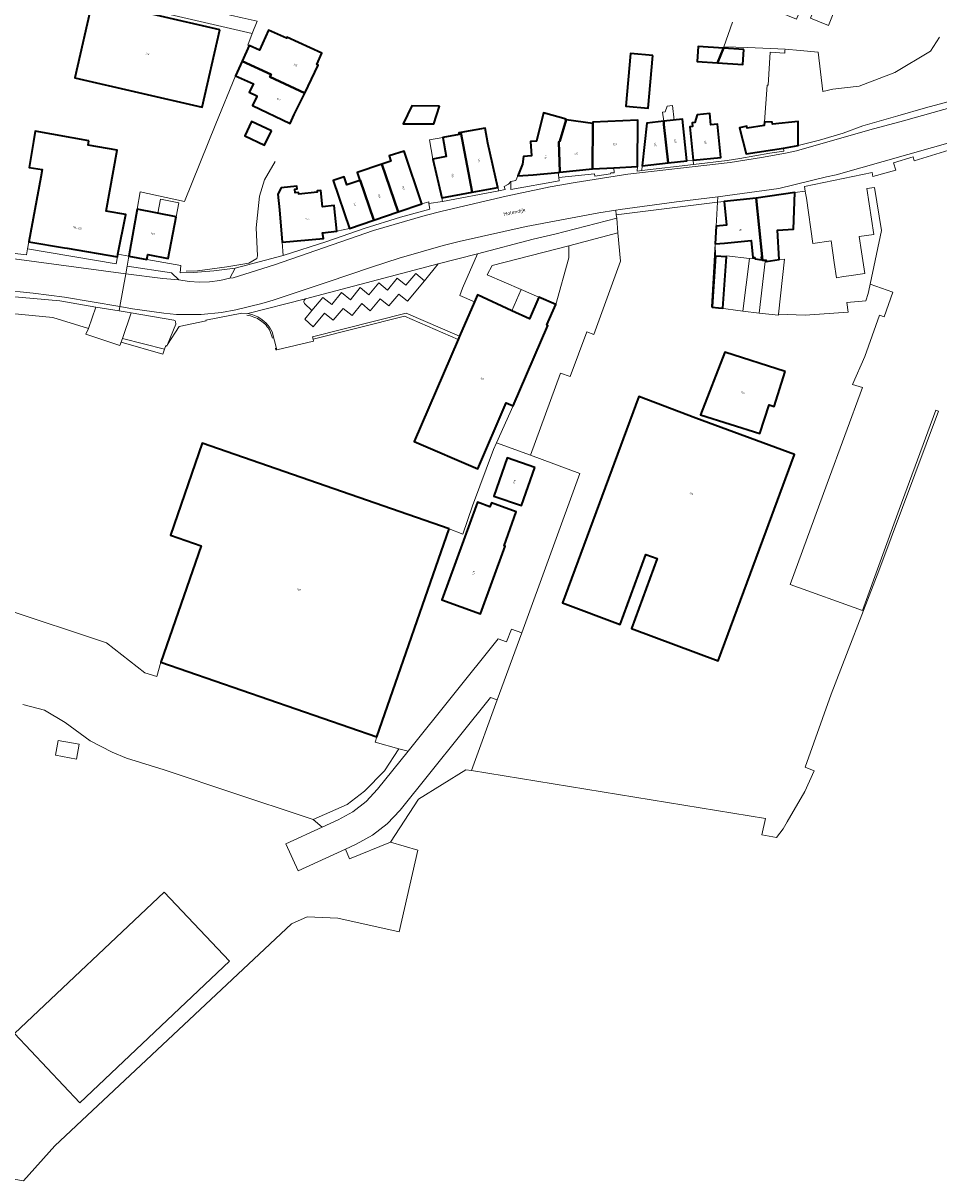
# Model space of a CAD drawing. Header units: metres. Extents: x 110065 to 112666, y 425872 to 427362.
# Tile 80 of 104: x 111619 to 111799, y 426213 to 426440. Entities that reach past the tile are written whole.
import ezdxf

# ---------------------------------------------------------------- set-up
doc = ezdxf.new("R2010")
doc.units = ezdxf.units.M
doc.linetypes.add('IE-TERREINAFSCHEIDING', pattern=[10, 8, -2])
for name, color, linetype, lineweight in [('B-WE-GR-GRAS-GV', 60, 'Continuous', 13), ('B-WE-GR-GROENVOORZIENING-GV', 80, 'Continuous', 18), ('B-WE-GR-HAAG-G', 90, 'GR-HAAG1', 13), ('B-WE-IE-TERREINAFSCHEIDING-G', 210, 'IE-TERREINAFSCHEIDING', 18), ('B-WE-IE-TERREINAFSCHEIDING_KUNSTMATIG_HEKWERK-G', 20, 'IE-TERREINAFSCHEIDING-KUNSTMATIG', 18), ('B-WE-OG-BEBOUWING-GV', 7, 'Continuous', 35), ('B-WE-OG-BEBOUWING-T18', 10, 'Continuous', 18), ('B-WE-OG-BEBOUWING_LUIFEL-GV', 7, 'Continuous', 18), ('B-WE-OG-BEBOUWING_OVERIG-GV', 7, 'Continuous', 18), ('B-WE-OG-BEBOUWING_STRAATNAAM-T35', 50, 'Continuous', 35), ('B-WE-OG-TERREIN_ERF-GV', 7, 'Continuous', 18), ('B-WE-VH-VERHARDING_ASFALT-GV', 252, 'Continuous', 18), ('B-WE-VH-VERHARDING_OPEN-GV', 252, 'Continuous', 18), ('B-WE-VH-VERHARDING_TEGEL-GV', 252, 'Continuous', 18)]:
    doc.layers.add(name, color=color, linetype=linetype, lineweight=lineweight)
doc.styles.add('NLCS-ISO-M200-T18', font='NLCS-ISO.ttf')
doc.styles.add('NLCS-ISO-M200-T35', font='NLCS-ISO.ttf')
doc.linetypes.add('GR-HAAG1', pattern='A,6,[176,NLCS.SHX,S=0.125,R=0,X=0,Y=0],-2', length=8)
doc.linetypes.add('IE-TERREINAFSCHEIDING-KUNSTMATIG', pattern='A,4,[82,NLCS.SHX,S=0.75,R=90,X=0,Y=0],4,-2', length=10)

msp = doc.modelspace()

# ---------------------------------------------------------------- linework, layer by layer
at = {"layer": 'B-WE-GR-GRAS-GV', "flags": 128}
msp.add_lwpolyline([(111619.037, 426306.609), (111623.273, 426305.497), (111627.368, 426303.087), (111632.286, 426299.52), (111636.558, 426297.272), (111639.39, 426296.096), (111646.824, 426293.771), (111660.876, 426289.068), (111674.317, 426284.615), (111676.045, 426284.038), (111682.725, 426286.985), (111686.112, 426289.631), (111690.08, 426293.599), (111692.87, 426297.955), (111688.25, 426299.264), (111688.57, 426300.25), (111646.13, 426314.96), (111645.386, 426312.11), (111643.014, 426312.823), (111635.46, 426318.764), (111615.401, 426325.415)], dxfattribs=at)
at = {"layer": 'B-WE-GR-GROENVOORZIENING-GV', "flags": 128}
for points in [[(111736.417, 426393.675), (111735.913, 426399.266), (111726.259, 426396.686), (111726.229, 426394.308), (111723.694, 426385.145), (111721.968, 426381.158), (111722.167, 426381.071), (111715.317, 426365.241), (111712.044, 426358.007), (111718.723, 426355.56), (111724.637, 426371.696), (111726.547, 426370.996), (111729.772, 426379.796), (111731.147, 426379.293), (111736.417, 426393.675), (111736.417, 426393.675)], [(111726.229, 426394.308), (111726.259, 426396.686), (111711.203, 426392.841), (111710.247, 426390.974), (111716.886, 426388.096), (111720.372, 426386.585), (111723.694, 426385.145), (111726.229, 426394.308), (111726.229, 426394.308)], [(111697.892, 426389.837), (111700.626, 426393.168), (111674.562, 426386.257), (111674.276, 426386.026), (111674.241, 426385.661), (111674.381, 426385.33), (111675.826, 426383.993), (111677.969, 426386.549), (111679.692, 426385.17), (111681.611, 426387.488), (111683.371, 426386.101), (111685.298, 426388.497), (111686.991, 426387.06), (111688.92, 426389.426), (111690.637, 426388.001), (111692.564, 426390.339), (111694.269, 426388.936), (111696.188, 426391.265), (111697.892, 426389.837), (111697.892, 426389.837)], [(111712.209, 426307.544), (111710.889, 426308.027), (111693.136, 426285.915), (111690.618, 426283.234), (111687.717, 426280.974), (111684.502, 426279.188), (111682.433, 426278.24), (111683.187, 426276.356), (111691.267, 426279.591), (111696.708, 426288.056), (111706.026, 426293.826), (111707.131, 426293.647), (111712.209, 426307.544), (111712.209, 426307.544)]]:
    msp.add_lwpolyline(points, close=True, dxfattribs=at)
at = {"layer": 'B-WE-GR-HAAG-G', "flags": 128}
msp.add_lwpolyline([(111668.613, 426413.219), (111666.525, 426409.644), (111665.522, 426406.45), (111664.856, 426400.213), (111665.135, 426394.729), (111664.964, 426394.209), (111663.399, 426393.311), (111659.13, 426392.538), (111653.371, 426391.806), (111651.121, 426391.737)], dxfattribs=at)
at = {"layer": 'B-WE-IE-TERREINAFSCHEIDING-G', "flags": 128}
msp.add_lwpolyline([(111676.137, 426377.99), (111668.922, 426376.274), (111668.75, 426376.233), (111667.644, 426379.891)], dxfattribs=at)
at = {"layer": 'B-WE-IE-TERREINAFSCHEIDING-G'}
msp.add_arc((111662.269, 426376.997), 6.104, 28.3025, 82.95635, dxfattribs=at)
at = {"layer": 'B-WE-IE-TERREINAFSCHEIDING_KUNSTMATIG_HEKWERK-G', "flags": 128}
for points in [[(111638.353, 426377.767), (111646.507, 426375.427), (111646.856, 426376.365)], [(111353.729, 426351.931), (111383.433, 426349.369), (111403.605, 426349.536), (111419.979, 426345.732), (111435.728, 426344.437), (111435.596, 426343.778), (111500, 426338.05), (111550.88, 426333.524), (111579.938, 426330.671), (111615.401, 426325.415), (111635.46, 426318.764), (111643.014, 426312.823), (111645.386, 426312.11), (111646.13, 426314.96)], [(111688.57, 426300.25), (111688.25, 426299.264), (111692.87, 426297.955)]]:
    msp.add_lwpolyline(points, dxfattribs=at)
at = {"layer": 'B-WE-OG-BEBOUWING-GV', "flags": 128}
for points in [[(111657.749, 426439.086), (111632.738, 426444.828), (111629.253, 426429.647), (111654.264, 426423.905), (111657.749, 426439.086), (111657.749, 426439.086)], [(111670.79, 426437.471), (111667.314, 426439.056), (111665.497, 426435.071), (111663.495, 426435.983), (111662.117, 426432.963), (111667.813, 426430.345), (111667.554, 426429.853), (111674.391, 426426.688), (111677.027, 426432.123), (111676.75, 426432.257), (111677.788, 426434.532), (111670.885, 426437.68), (111670.79, 426437.471), (111670.79, 426437.471)], [(111742.756, 426434.078), (111738.358, 426434.473), (111737.425, 426424.08), (111741.823, 426423.685), (111742.756, 426434.078), (111742.756, 426434.078)], [(111756.608, 426435.499), (111751.629, 426435.833), (111751.432, 426432.894), (111755.425, 426432.626), (111756.608, 426435.499), (111756.608, 426435.499)], [(111760.606, 426435.231), (111756.608, 426435.499), (111755.425, 426432.626), (111760.409, 426432.291), (111760.606, 426435.231), (111760.606, 426435.231)], [(111667.813, 426430.345), (111662.117, 426432.963), (111660.838, 426430.084), (111664.322, 426428.495), (111663.52, 426426.841), (111665.026, 426426.11), (111664.984, 426426.023), (111664.153, 426424.221), (111671.516, 426420.7), (111672.338, 426422.456), (111674.391, 426426.688), (111667.554, 426429.853), (111667.813, 426430.345), (111667.813, 426430.345)], [(111700.846, 426424.095), (111695.453, 426424.165), (111693.701, 426420.606), (111699.773, 426420.606), (111700.846, 426424.095), (111700.846, 426424.095)], [(111667.863, 426419.278), (111663.96, 426421.111), (111662.624, 426418.267), (111666.528, 426416.434), (111667.863, 426419.278), (111667.863, 426419.278)], [(111725.705, 426421.561), (111721.266, 426422.826), (111719.936, 426417.255), (111718.724, 426417.139), (111718.914, 426414.357), (111717.349, 426414.242), (111717.143, 426412.715), (111716.239, 426410.412), (111719.268, 426410.604), (111724.155, 426411.096), (111724.509, 426411.134), (111724.312, 426417.121), (111724.505, 426417.247), (111725.709, 426421.397), (111725.569, 426421.415), (111725.705, 426421.561), (111725.705, 426421.561)], [(111730.982, 426420.73), (111725.709, 426421.397), (111724.505, 426417.247), (111724.312, 426417.121), (111724.509, 426411.134), (111730.899, 426411.815), (111730.982, 426420.73), (111730.982, 426420.73)], [(111739.716, 426412.248), (111739.832, 426421.337), (111730.985, 426420.983), (111730.982, 426420.73), (111730.899, 426411.815), (111735.116, 426412.024), (111739.716, 426412.248), (111739.716, 426412.248)], [(111744.933, 426420.498), (111744.922, 426421.155), (111741.566, 426420.786), (111740.678, 426412.412), (111745.754, 426412.967), (111744.933, 426420.498), (111744.933, 426420.498)], [(111749.462, 426413.372), (111748.567, 426421.556), (111744.922, 426421.155), (111744.933, 426420.498), (111745.754, 426412.967), (111749.462, 426413.372), (111749.462, 426413.372)], [(111754.149, 426420.454), (111753.943, 426422.673), (111751.437, 426422.421), (111750.983, 426420.897), (111750.479, 426420.847), (111750.555, 426420.123), (111750.038, 426420.076), (111750.651, 426413.489), (111756.09, 426413.995), (111755.477, 426420.576), (111754.149, 426420.454), (111754.149, 426420.454)], [(111771.314, 426417.937), (111771.292, 426421.08), (111766.26, 426420.568), (111766.205, 426420.963), (111764.691, 426421.015), (111764.644, 426420.317), (111761.249, 426419.79), (111761.188, 426420.149), (111759.788, 426419.851), (111761.05, 426414.712), (111768.397, 426415.885), (111771.325, 426416.352), (111771.314, 426417.937), (111771.314, 426417.937)], [(111632.008, 426417.321), (111621.492, 426419.165), (111621.155, 426417.135), (111620.265, 426412.091), (111622.845, 426411.673), (111622.563, 426410.161), (111620.23, 426397.482), (111627.259, 426396.274), (111627.735, 426396.222), (111637.617, 426394.499), (111637.726, 426395.049), (111639.264, 426402.824), (111635.392, 426403.499), (111637.577, 426415.494), (111631.853, 426416.455), (111632.008, 426417.321), (111632.008, 426417.321)], [(111707.304, 426407.209), (111705.078, 426418.962), (111704.683, 426418.891), (111704.749, 426418.522), (111701.501, 426417.938), (111702.172, 426414.202), (111699.544, 426413.73), (111701.313, 426406.076), (111707.304, 426407.209), (111707.304, 426407.209)], [(111710.336, 426416.828), (111709.801, 426419.809), (111705.078, 426418.962), (111707.304, 426407.209), (111712.34, 426408.161), (111710.336, 426416.828), (111710.336, 426416.828)], [(111697.405, 426404.918), (111693.911, 426415.238), (111690.967, 426414.348), (111691.297, 426413.331), (111689.547, 426412.733), (111692.723, 426403.334), (111697.405, 426404.918), (111697.405, 426404.918)], [(111692.723, 426403.334), (111689.547, 426412.733), (111684.683, 426411.072), (111685.212, 426409.524), (111685.267, 426409.543), (111687.997, 426401.735), (111692.723, 426403.334), (111692.723, 426403.334)], [(111682.666, 426408.654), (111682.118, 426410.259), (111679.985, 426409.531), (111683.175, 426400.103), (111687.997, 426401.735), (111685.267, 426409.543), (111685.212, 426409.524), (111682.666, 426408.654), (111682.666, 426408.654)], [(111672.516, 426407.101), (111672.471, 426407.827), (111672.883, 426407.87), (111672.828, 426408.394), (111669.792, 426408.077), (111669.138, 426406.848), (111669.414, 426403.766), (111669.982, 426397.419), (111678.115, 426398.147), (111677.91, 426399.265), (111680.689, 426399.553), (111680.169, 426404.574), (111677.865, 426404.345), (111677.538, 426407.559), (111676.813, 426407.485), (111676.841, 426407.215), (111673.223, 426406.845), (111673.19, 426407.17), (111672.516, 426407.101), (111672.516, 426407.101)], [(111770.349, 426399.958), (111770.624, 426407.13), (111763.078, 426406.042), (111764.201, 426394.533), (111764.27, 426393.841), (111765.004, 426393.883), (111765.034, 426393.636), (111767.566, 426394.028), (111767.24, 426399.782), (111770.349, 426399.958), (111770.349, 426399.958)], [(111763.078, 426406.042), (111756.736, 426405.397), (111757.2, 426400.734), (111755.17, 426400.533), (111754.972, 426397.043), (111756.809, 426397.203), (111762.039, 426397.714), (111762.371, 426394.379), (111762.791, 426394.421), (111762.823, 426394.102), (111764.127, 426393.96), (111764.072, 426394.518), (111764.201, 426394.533), (111763.078, 426406.042), (111763.078, 426406.042)], [(111649.174, 426402.408), (111641.492, 426403.884), (111639.838, 426394.631), (111643.407, 426393.993), (111643.585, 426394.987), (111647.609, 426394.218), (111649.174, 426402.408), (111649.174, 426402.408)], [(111757.204, 426394.53), (111755.087, 426394.674), (111754.407, 426384.683), (111754.402, 426384.609), (111755.634, 426384.525), (111756.519, 426384.465), (111757.204, 426394.53), (111757.204, 426394.53)], [(111715.084, 426383.939), (111708.297, 426387.031), (111707.718, 426385.689), (111704.81, 426378.957), (111704.532, 426378.312), (111695.877, 426358.271), (111708.367, 426352.871), (111713.967, 426365.831), (111715.317, 426365.241), (111722.167, 426381.071), (111721.968, 426381.158), (111723.694, 426385.145), (111720.372, 426386.585), (111718.542, 426382.364), (111715.084, 426383.939), (111715.084, 426383.939)], [(111768.744, 426372.024), (111756.877, 426375.806), (111752.085, 426363.523), (111763.738, 426359.846), (111765.589, 426365.485), (111766.587, 426365.157), (111768.744, 426372.024), (111768.744, 426372.024)], [(111751.228, 426362.862), (111739.99, 426367.07), (111725, 426326.567), (111736.333, 426322.36), (111741.386, 426336.099), (111743.612, 426335.292), (111738.544, 426321.535), (111755.575, 426315.225), (111764.344, 426338.863), (111770.582, 426355.73), (111751.228, 426362.862), (111751.228, 426362.862)], [(111702.73, 426341.11), (111654.24, 426357.91), (111648.01, 426339.9), (111654.05, 426337.81), (111646.13, 426314.96), (111688.57, 426300.25), (111702.73, 426341.11), (111702.73, 426341.11)], [(111719.583, 426353.153), (111714.137, 426355.045), (111711.538, 426347.563), (111716.984, 426345.671), (111719.583, 426353.153), (111719.583, 426353.153)], [(111710.766, 426345.437), (111708.32, 426346.331), (111701.327, 426327.197), (111708.9, 426324.43), (111713.783, 426337.724), (111713.595, 426337.79), (111715.946, 426344.44), (111711.054, 426346.228), (111710.766, 426345.437), (111710.766, 426345.437)]]:
    msp.add_lwpolyline(points, close=True, dxfattribs=at)
at = {"layer": 'B-WE-OG-BEBOUWING_LUIFEL-GV', "flags": 128}
for points in [[(111702.172, 426414.202), (111701.501, 426417.938), (111698.872, 426417.465), (111699.544, 426413.73), (111702.172, 426414.202), (111702.172, 426414.202)], [(111754.972, 426397.043), (111755.087, 426394.674), (111757.204, 426394.53), (111757.21, 426394.714), (111761.769, 426394.217), (111762.823, 426394.102), (111762.791, 426394.42), (111762.371, 426394.378), (111762.039, 426397.714), (111757.545, 426397.267), (111756.809, 426397.203), (111754.972, 426397.043), (111754.972, 426397.043)]]:
    msp.add_lwpolyline(points, close=True, dxfattribs=at)
at = {"layer": 'B-WE-OG-BEBOUWING_OVERIG-GV', "flags": 128}
for points in [[(111744.922, 426421.155), (111746.924, 426421.375), (111746.611, 426424.223), (111745.597, 426424.111), (111745.156, 426422.963), (111744.67, 426422.91), (111744.922, 426421.155), (111744.922, 426421.155)], [(111649.174, 426402.408), (111649.692, 426405.117), (111646.052, 426405.812), (111645.532, 426403.108), (111649.174, 426402.408), (111649.174, 426402.408)], [(111763.623, 426383.494), (111764.82, 426393.574), (111765.034, 426393.636), (111765.004, 426393.883), (111764.27, 426393.841), (111764.202, 426394.533), (111764.072, 426394.518), (111764.127, 426393.96), (111762.823, 426394.102), (111761.769, 426394.217), (111760.404, 426383.871), (111763.623, 426383.494), (111763.623, 426383.494)], [(111763.623, 426383.494), (111767.416, 426383.083), (111767.437, 426383.272), (111768.618, 426394.088), (111767.566, 426394.028), (111765.034, 426393.636), (111764.82, 426393.574), (111763.623, 426383.494), (111763.623, 426383.494)]]:
    msp.add_lwpolyline(points, close=True, dxfattribs=at)
at = {"layer": 'B-WE-OG-TERREIN_ERF-GV', "flags": 128}
for points in [[(111763.274, 426444.317), (111768.982, 426458.458), (111776.721, 426455.335), (111774.924, 426450.884), (111779.622, 426448.959), (111777.916, 426444.795), (111779.03, 426444.338), (111777.243, 426439.952), (111773.696, 426441.398), (111774.149, 426442.509), (111771.871, 426443.437), (111770.965, 426441.215), (111763.274, 426444.317), (111763.274, 426444.317)], [(111634.849, 426448.149), (111630.547, 426449.175), (111629.819, 426446.322), (111631.485, 426445.946), (111664.097, 426438.342), (111665.071, 426440.799), (111663.877, 426441.072), (111662.126, 426441.472), (111655.254, 426443.042), (111635.485, 426447.558), (111634.849, 426448.149), (111634.849, 426448.149)], [(111629.253, 426429.647), (111632.738, 426444.828), (111657.749, 426439.086), (111654.264, 426423.905), (111629.253, 426429.647), (111629.253, 426429.647)], [(111742.756, 426434.078), (111741.823, 426423.685), (111737.425, 426424.08), (111738.358, 426434.473), (111742.756, 426434.078), (111742.756, 426434.078)], [(111755.425, 426432.626), (111751.432, 426432.894), (111751.629, 426435.833), (111756.608, 426435.499), (111760.606, 426435.231), (111760.409, 426432.291), (111755.425, 426432.626), (111755.425, 426432.626)], [(111700.846, 426424.095), (111699.773, 426420.606), (111693.701, 426420.606), (111695.453, 426424.165), (111700.846, 426424.095), (111700.846, 426424.095)], [(111667.863, 426419.278), (111666.528, 426416.434), (111662.624, 426418.267), (111663.96, 426421.111), (111667.863, 426419.278), (111667.863, 426419.278)], [(111750.651, 426413.489), (111750.038, 426420.076), (111750.555, 426420.123), (111750.479, 426420.847), (111750.983, 426420.897), (111751.437, 426422.421), (111753.943, 426422.673), (111754.149, 426420.454), (111755.477, 426420.576), (111756.09, 426413.995), (111750.651, 426413.489), (111750.651, 426413.489)], [(111750.727, 426412.669), (111750.651, 426413.489), (111749.462, 426413.372), (111745.754, 426412.967), (111740.678, 426412.412), (111740.576, 426411.45), (111750.727, 426412.669), (111750.727, 426412.669)], [(111712.511, 426407.512), (111712.34, 426408.161), (111707.304, 426407.209), (111701.313, 426406.076), (111701.448, 426405.395), (111712.511, 426407.512), (111712.511, 426407.512)], [(111754.407, 426384.683), (111755.087, 426394.674), (111757.204, 426394.53), (111756.519, 426384.465), (111755.634, 426384.525), (111760.404, 426383.871), (111763.623, 426383.494), (111767.416, 426383.083), (111767.437, 426383.272), (111772.691, 426383.068), (111781.128, 426383.691), (111780.87, 426385.54), (111784.61, 426385.853), (111785.043, 426387.292), (111785.397, 426388.83), (111785.462, 426389.144), (111787.651, 426399.686), (111786.279, 426408.144), (111784.766, 426407.909), (111786.152, 426398.932), (111783.291, 426398.492), (111783.747, 426395.528), (111784.4, 426391.281), (111781.243, 426390.792), (111780.193, 426390.629), (111778.796, 426390.417), (111778.367, 426393.395), (111777.799, 426397.632), (111774.172, 426397.145), (111772.903, 426406.07), (111772.758, 426407.009), (111772.693, 426407.433), (111770.624, 426407.13), (111770.349, 426399.958), (111767.24, 426399.782), (111767.566, 426394.028), (111765.034, 426393.636), (111765.004, 426393.883), (111764.27, 426393.841), (111764.201, 426394.533), (111764.072, 426394.518), (111764.127, 426393.96), (111762.823, 426394.102), (111762.791, 426394.421), (111762.371, 426394.379), (111762.039, 426397.714), (111756.809, 426397.203), (111754.972, 426397.043), (111754.269, 426384.701), (111754.407, 426384.683), (111754.407, 426384.683)], [(111767.02, 426280.515), (111768.33, 426282.209), (111769.132, 426283.595), (111772.582, 426289.559), (111774.439, 426293.628), (111772.691, 426294.301), (111777.758, 426308.632), (111787.159, 426332.896), (111798.836, 426364.237), (111798.313, 426364.426), (111791.155, 426344.897), (111783.9, 426325.1), (111769.744, 426330.22), (111777.02, 426350.009), (111783.947, 426368.846), (111781.969, 426369.479), (111784.364, 426374.934), (111787.269, 426383.068), (111788.185, 426382.749), (111789.892, 426387.578), (111785.462, 426389.144), (111785.397, 426388.83), (111785.043, 426387.292), (111784.61, 426385.853), (111780.87, 426385.54), (111781.128, 426383.691), (111772.691, 426383.068), (111767.437, 426383.272), (111767.416, 426383.083), (111763.623, 426383.494), (111760.404, 426383.871), (111755.634, 426384.525), (111754.402, 426384.609), (111754.407, 426384.683), (111754.269, 426384.701), (111754.972, 426397.043), (111755.17, 426400.533), (111755.438, 426405.235), (111735.581, 426402.762), (111735.654, 426402.137), (111735.913, 426399.266), (111736.417, 426393.675), (111731.147, 426379.293), (111729.772, 426379.796), (111726.547, 426370.996), (111724.637, 426371.696), (111718.723, 426355.56), (111728.45, 426351.995), (111717.017, 426320.704), (111712.209, 426307.544), (111707.131, 426293.647), (111764.875, 426284.275), (111764.144, 426281.016), (111767.02, 426280.515), (111767.02, 426280.515)], [(111757.2, 426400.734), (111756.736, 426405.397), (111755.438, 426405.235), (111755.17, 426400.533), (111757.2, 426400.734), (111757.2, 426400.734)], [(111768.744, 426372.024), (111766.587, 426365.157), (111765.589, 426365.485), (111763.738, 426359.846), (111752.085, 426363.523), (111756.877, 426375.806), (111768.744, 426372.024), (111768.744, 426372.024)], [(111751.228, 426362.862), (111770.582, 426355.73), (111764.344, 426338.863), (111755.575, 426315.225), (111738.544, 426321.535), (111743.612, 426335.292), (111741.386, 426336.099), (111736.333, 426322.36), (111725, 426326.567), (111739.99, 426367.07), (111751.228, 426362.862), (111751.228, 426362.862)], [(111718.723, 426355.56), (111712.044, 426358.007), (111711.443, 426356.678), (111707.349, 426345.665), (111705.43, 426340.088), (111702.73, 426341.11), (111688.57, 426300.25), (111688.25, 426299.264), (111692.87, 426297.955), (111694.683, 426297.441), (111712.404, 426319.512), (111714.051, 426318.91), (111714.978, 426321.448), (111717.017, 426320.704), (111728.45, 426351.995), (111718.723, 426355.56), (111718.723, 426355.56)], [(111711.538, 426347.563), (111714.137, 426355.045), (111719.583, 426353.153), (111716.984, 426345.671), (111711.538, 426347.563), (111711.538, 426347.563)], [(111715.946, 426344.44), (111713.595, 426337.79), (111713.783, 426337.724), (111708.9, 426324.43), (111701.327, 426327.197), (111708.32, 426346.331), (111710.766, 426345.437), (111711.054, 426346.228), (111715.946, 426344.44), (111715.946, 426344.44)], [(111630.102, 426298.826), (111629.566, 426295.905), (111625.452, 426296.661), (111625.988, 426299.581), (111630.102, 426298.826), (111630.102, 426298.826)], [(111659.619, 426256.227), (111630.206, 426228.457), (111617.409, 426242.011), (111646.823, 426269.781), (111659.619, 426256.227), (111659.619, 426256.227)]]:
    msp.add_lwpolyline(points, close=True, dxfattribs=at)
for points in [[(111613.57, 426395.659), (111619.755, 426394.895), (111619.98, 426396.121), (111620.23, 426397.482), (111622.563, 426410.161), (111622.845, 426411.673), (111620.265, 426412.091), (111621.155, 426417.135), (111621.492, 426419.165), (111632.008, 426417.321), (111631.853, 426416.455), (111637.577, 426415.494), (111635.392, 426403.499), (111639.264, 426402.824), (111637.726, 426395.049), (111639.838, 426394.631), (111641.492, 426403.884), (111642.094, 426407.255), (111650.796, 426405.39), (111656.964, 426420.642), (111660.838, 426430.084), (111662.117, 426432.963), (111663.495, 426435.983), (111663.214, 426436.111), (111664.097, 426438.342), (111631.485, 426445.946)], [(111665.071, 426440.799), (111664.097, 426438.342), (111663.214, 426436.111), (111663.495, 426435.983), (111665.497, 426435.071), (111667.314, 426439.056), (111670.79, 426437.471), (111670.885, 426437.68), (111677.788, 426434.532), (111676.75, 426432.257), (111677.027, 426432.123), (111674.391, 426426.688), (111672.338, 426422.456), (111671.516, 426420.7), (111664.153, 426424.221), (111664.984, 426426.023), (111665.026, 426426.11), (111663.52, 426426.841), (111664.322, 426428.495), (111660.838, 426430.084), (111656.964, 426420.642), (111650.796, 426405.39), (111642.094, 426407.255), (111641.492, 426403.884), (111649.174, 426402.408), (111647.609, 426394.218), (111643.585, 426394.987), (111643.407, 426393.993), (111650.085, 426392.792), (111649.93, 426391.4), (111652.572, 426391.447), (111656.571, 426391.745), (111660.751, 426392.3), (111670.171, 426394.787), (111669.982, 426397.419), (111669.414, 426403.766), (111669.138, 426406.848), (111669.792, 426408.077), (111672.828, 426408.394), (111672.883, 426407.87), (111672.471, 426407.827), (111672.516, 426407.101), (111673.19, 426407.17), (111673.223, 426406.845), (111676.841, 426407.215), (111676.813, 426407.485), (111677.538, 426407.559), (111677.865, 426404.345), (111680.169, 426404.574), (111680.689, 426399.553), (111683.175, 426400.103), (111679.985, 426409.531), (111682.118, 426410.259), (111682.666, 426408.654), (111682.666, 426408.654), (111682.666, 426408.654), (111685.212, 426409.524), (111684.683, 426411.072), (111689.547, 426412.733), (111691.297, 426413.331), (111690.967, 426414.348), (111693.911, 426415.238), (111697.405, 426404.918), (111698.742, 426405.314), (111698.794, 426405.022), (111701.448, 426405.395), (111701.313, 426406.076), (111699.544, 426413.73), (111702.172, 426414.202), (111701.501, 426417.938), (111704.749, 426418.522), (111704.683, 426418.891), (111705.078, 426418.962), (111709.801, 426419.809), (111710.336, 426416.828), (111712.34, 426408.161), (111712.511, 426407.512), (111713.742, 426407.756), (111713.54, 426408.315), (111714.383, 426408.793), (111714.847, 426409.299), (111715.874, 426409.481), (111716.239, 426410.412), (111717.143, 426412.715), (111717.349, 426414.242), (111718.914, 426414.357), (111718.724, 426417.139), (111719.936, 426417.255), (111721.266, 426422.826), (111725.705, 426421.561), (111725.569, 426421.415), (111725.709, 426421.397), (111730.982, 426420.73), (111730.985, 426420.983), (111739.832, 426421.337), (111739.716, 426412.248), (111739.704, 426411.324), (111740.576, 426411.45), (111740.678, 426412.412), (111741.566, 426420.786), (111744.922, 426421.155), (111748.567, 426421.556), (111749.462, 426413.372), (111750.651, 426413.489), (111750.727, 426412.669), (111757.338, 426413.439), (111759.865, 426413.819), (111765.703, 426414.866), (111768.454, 426415.261), (111768.397, 426415.885), (111761.05, 426414.712), (111759.788, 426419.851), (111761.188, 426420.149), (111761.249, 426419.79), (111764.644, 426420.317), (111764.691, 426421.015), (111765.181, 426428.22), (111765.398, 426428.253), (111765.785, 426434.72), (111768.659, 426434.482), (111768.708, 426435.026), (111768.736, 426435.288), (111761.439, 426435.589), (111756.705, 426435.733), (111758.409, 426440.62)], [(111758.409, 426440.62), (111756.705, 426435.733), (111761.439, 426435.589), (111768.736, 426435.288), (111771.688, 426435.02), (111775.224, 426434.699), (111776.126, 426426.964), (111778.119, 426427.421), (111783.28, 426428.04), (111790.295, 426430.689), (111797.296, 426434.923), (111799.026, 426437.674)], [(111615.401, 426325.415), (111635.46, 426318.764), (111643.014, 426312.823), (111645.386, 426312.11), (111646.13, 426314.96), (111654.05, 426337.81), (111648.01, 426339.9), (111654.24, 426357.91), (111702.73, 426341.11), (111705.43, 426340.088), (111707.349, 426345.665), (111711.443, 426356.678), (111712.044, 426358.007), (111715.317, 426365.241), (111713.967, 426365.831), (111708.367, 426352.871), (111695.877, 426358.271), (111704.532, 426378.312), (111693.964, 426382.875), (111676.05, 426378.33), (111676.137, 426377.99), (111668.922, 426376.274), (111668.014, 426379.804), (111667.487, 426380.698), (111666.827, 426381.497), (111666.048, 426382.183), (111665.171, 426382.737), (111664.218, 426383.146), (111663.212, 426383.4), (111662.048, 426383.492), (111655.004, 426382.093), (111655.019, 426381.941), (111649.731, 426380.87), (111647.453, 426377.278), (111647.341, 426377.015), (111647.129, 426377.099), (111646.856, 426376.365), (111638.621, 426378.511), (111638.118, 426377.114), (111631.442, 426379.328), (111631.953, 426380.481), (111624.952, 426382.621), (111624.952, 426382.621), (111624.952, 426382.621), (111605.971, 426384.473)], [(111605.883, 426215.384), (111619.18, 426213.108), (111625.32, 426219.961), (111671.802, 426263.546), (111674.904, 426264.959), (111680.922, 426264.682), (111692.943, 426262.025), (111696.618, 426278.044), (111691.267, 426279.591), (111683.187, 426276.356), (111682.433, 426278.24), (111673.093, 426273.961), (111670.671, 426279.249), (111677.832, 426282.529), (111676.045, 426284.038), (111674.317, 426284.615), (111660.876, 426289.068), (111646.824, 426293.771), (111639.39, 426296.096), (111636.558, 426297.272), (111632.286, 426299.52), (111627.368, 426303.087), (111623.273, 426305.497), (111619.037, 426306.609)]]:
    msp.add_lwpolyline(points, dxfattribs=at)
at = {"layer": 'B-WE-VH-VERHARDING_ASFALT-GV', "flags": 128}
for points in [[(111803.604, 426424.487), (111791.981, 426421.237), (111785.354, 426419.478), (111770.939, 426415.353), (111768.783, 426414.884), (111764.11, 426414.036), (111757.911, 426413.052), (111737.823, 426410.785), (111727.486, 426409.146), (111722.618, 426408.261), (111713.934, 426406.456), (111701.419, 426403.515), (111698.037, 426402.634), (111687.929, 426399.704), (111668.457, 426392.919), (111660.37, 426390.401), (111659.703, 426390.315), (111657.718, 426389.867), (111655.718, 426389.603), (111653.723, 426389.575), (111651.702, 426389.68), (111649.697, 426390.006), (111646.56, 426390.25), (111639.253, 426391.216), (111638.124, 426384.742), (111640.587, 426384.321), (111646.734, 426383.433), (111649.195, 426383.2), (111654.053, 426383.219), (111658.033, 426383.576), (111660.891, 426384.109), (111665.954, 426385.37), (111668.179, 426386.039), (111678.833, 426389.542), (111687.488, 426392.488), (111692.96, 426394.234), (111701.609, 426396.739), (111704.739, 426397.545), (111717.883, 426400.506), (111732.156, 426403.133), (111735.474, 426403.679), (111736.328, 426403.82), (111747.382, 426405.343), (111755.501, 426406.334), (111758.879, 426406.747), (111767.497, 426407.949), (111776.873, 426410.248), (111778.787, 426410.597), (111806.933, 426418.576)], [(111614.699, 426388.034), (111621.065, 426387.392), (111627.228, 426386.604), (111638.124, 426384.742), (111639.253, 426391.216), (111612.875, 426394.705)]]:
    msp.add_lwpolyline(points, dxfattribs=at)
msp.add_lwpolyline([(111717.017, 426320.704), (111714.978, 426321.448), (111714.051, 426318.91), (111712.404, 426319.512), (111694.683, 426297.441), (111688.702, 426289.992), (111686.447, 426287.591), (111683.849, 426285.566), (111680.969, 426283.966), (111677.832, 426282.529), (111670.671, 426279.249), (111673.093, 426273.961), (111682.433, 426278.24), (111684.502, 426279.188), (111687.717, 426280.974), (111690.618, 426283.234), (111693.136, 426285.915), (111710.889, 426308.027), (111712.209, 426307.544), (111717.017, 426320.704), (111717.017, 426320.704)], close=True, dxfattribs=at)
at = {"layer": 'B-WE-VH-VERHARDING_OPEN-GV', "flags": 128}
for points in [[(111807.999, 426426.908), (111796.282, 426423.787), (111790.834, 426422.182), (111787.173, 426421.156), (111783.98, 426420.212), (111780.107, 426418.809), (111775.497, 426417.421), (111771.325, 426416.352), (111768.397, 426415.885), (111768.454, 426415.261), (111765.703, 426414.866), (111759.865, 426413.819), (111757.338, 426413.439), (111750.727, 426412.669), (111740.576, 426411.45), (111739.704, 426411.324), (111739.716, 426412.248), (111735.116, 426412.024), (111735.133, 426411.027), (111734.501, 426410.999), (111734.451, 426410.792), (111731.397, 426410.39), (111731.328, 426410.808), (111724.267, 426410.093), (111724.342, 426409.424), (111714.842, 426407.732), (111714.847, 426409.299), (111714.383, 426408.793), (111713.54, 426408.315), (111713.742, 426407.756), (111712.511, 426407.512), (111701.448, 426405.395), (111698.794, 426405.022), (111698.993, 426403.907), (111693.235, 426402.299), (111686.087, 426400.067), (111678.771, 426397.501), (111670.171, 426394.787), (111660.751, 426392.3), (111659.703, 426390.315), (111660.37, 426390.401), (111668.457, 426392.919), (111687.929, 426399.704), (111698.037, 426402.634), (111701.419, 426403.515), (111713.934, 426406.456), (111722.618, 426408.261), (111727.486, 426409.146), (111737.823, 426410.785), (111757.911, 426413.052), (111764.11, 426414.036), (111768.783, 426414.884), (111770.939, 426415.353), (111785.354, 426419.478), (111791.981, 426421.237), (111803.604, 426424.487)], [(111806.933, 426418.576), (111778.787, 426410.597), (111776.873, 426410.248), (111767.497, 426407.949), (111758.879, 426406.747), (111755.501, 426406.334), (111755.438, 426405.235), (111756.736, 426405.397), (111763.078, 426406.042), (111770.624, 426407.13), (111772.693, 426407.433), (111772.538, 426408.32), (111785.804, 426411.075), (111785.932, 426410.285), (111790.455, 426411.514), (111790.007, 426412.994), (111793.859, 426414.161), (111794.091, 426413.395), (111803.448, 426416.235)], [(111612.875, 426394.705), (111639.253, 426391.216), (111639.505, 426392.663), (111639.838, 426394.631), (111637.726, 426395.049), (111637.617, 426394.499), (111637.355, 426393.13), (111619.98, 426396.121), (111619.755, 426394.895), (111613.57, 426395.659)], [(111606.288, 426387.667), (111626.288, 426385.86), (111633.387, 426384.671), (111637.978, 426383.902), (111638.124, 426384.742), (111627.228, 426386.604), (111621.065, 426387.392), (111614.699, 426388.034)]]:
    msp.add_lwpolyline(points, dxfattribs=at)
for points in [[(111735.133, 426411.027), (111735.116, 426412.024), (111730.899, 426411.815), (111724.509, 426411.134), (111724.155, 426411.096), (111724.267, 426410.093), (111731.328, 426410.808), (111731.397, 426410.39), (111734.451, 426410.792), (111734.501, 426410.999), (111735.133, 426411.027), (111735.133, 426411.027)], [(111724.267, 426410.093), (111724.155, 426411.096), (111719.268, 426410.604), (111716.239, 426410.412), (111715.874, 426409.481), (111714.847, 426409.299), (111714.842, 426407.732), (111724.342, 426409.424), (111724.267, 426410.093), (111724.267, 426410.093)], [(111755.438, 426405.235), (111755.501, 426406.334), (111747.382, 426405.343), (111736.328, 426403.82), (111735.474, 426403.679), (111735.581, 426402.762), (111755.438, 426405.235), (111755.438, 426405.235)], [(111735.581, 426402.762), (111735.474, 426403.679), (111732.156, 426403.133), (111717.883, 426400.506), (111704.739, 426397.545), (111701.609, 426396.739), (111692.96, 426394.234), (111687.488, 426392.488), (111678.833, 426389.542), (111668.179, 426386.039), (111665.954, 426385.37), (111660.891, 426384.109), (111658.033, 426383.576), (111654.053, 426383.219), (111649.195, 426383.2), (111646.734, 426383.433), (111640.587, 426384.321), (111638.124, 426384.742), (111637.978, 426383.902), (111640.332, 426383.508), (111648.725, 426382.102), (111648.927, 426381.988), (111649.041, 426381.794), (111649.097, 426381.306), (111647.453, 426377.278), (111649.731, 426380.87), (111655.019, 426381.941), (111655.004, 426382.093), (111662.048, 426383.492), (111663.212, 426383.4), (111674.562, 426386.257), (111700.626, 426393.168), (111708.319, 426395.143), (111719.245, 426397.996), (111723.509, 426398.96), (111735.654, 426402.137), (111735.581, 426402.762), (111735.581, 426402.762)], [(111735.913, 426399.266), (111735.654, 426402.137), (111723.509, 426398.96), (111719.245, 426397.996), (111708.319, 426395.143), (111705.385, 426388.358), (111704.869, 426386.919), (111707.718, 426385.689), (111708.297, 426387.031), (111715.084, 426383.939), (111716.886, 426388.096), (111710.247, 426390.974), (111711.203, 426392.841), (111726.259, 426396.686), (111735.913, 426399.266), (111735.913, 426399.266)], [(111705.385, 426388.358), (111708.319, 426395.143), (111700.626, 426393.168), (111697.892, 426389.837), (111694.572, 426385.812), (111692.866, 426387.215), (111690.933, 426384.87), (111689.226, 426386.288), (111687.281, 426383.902), (111685.599, 426385.329), (111683.723, 426382.997), (111681.939, 426384.403), (111680.01, 426382.072), (111678.276, 426383.46), (111676.029, 426380.78), (111674.398, 426382.29), (111675.826, 426383.993), (111674.381, 426385.33), (111674.241, 426385.661), (111674.276, 426386.026), (111674.562, 426386.257), (111663.212, 426383.4), (111664.218, 426383.146), (111665.171, 426382.737), (111666.048, 426382.183), (111666.827, 426381.497), (111667.487, 426380.698), (111668.014, 426379.804), (111668.922, 426376.274), (111676.137, 426377.99), (111676.05, 426378.33), (111675.927, 426378.814), (111694.327, 426383.484), (111704.81, 426378.957), (111707.718, 426385.689), (111704.869, 426386.919), (111705.385, 426388.358), (111705.385, 426388.358)], [(111648.236, 426391.391), (111639.505, 426392.663), (111639.253, 426391.216), (111646.56, 426390.25), (111649.697, 426390.006), (111648.236, 426391.391), (111648.236, 426391.391)], [(111697.892, 426389.837), (111696.188, 426391.265), (111694.269, 426388.936), (111692.564, 426390.339), (111690.637, 426388.001), (111688.92, 426389.426), (111686.991, 426387.06), (111685.298, 426388.497), (111683.371, 426386.101), (111681.611, 426387.488), (111679.692, 426385.17), (111677.969, 426386.549), (111675.826, 426383.993), (111674.398, 426382.29), (111676.029, 426380.78), (111678.276, 426383.46), (111680.01, 426382.072), (111681.939, 426384.403), (111683.723, 426382.997), (111685.599, 426385.329), (111687.281, 426383.902), (111689.226, 426386.288), (111690.933, 426384.87), (111692.866, 426387.215), (111694.572, 426385.812), (111697.892, 426389.837), (111697.892, 426389.837)], [(111720.372, 426386.585), (111716.886, 426388.096), (111715.084, 426383.939), (111718.542, 426382.364), (111720.372, 426386.585), (111720.372, 426386.585)], [(111704.81, 426378.957), (111694.327, 426383.484), (111675.927, 426378.814), (111676.05, 426378.33), (111693.964, 426382.875), (111704.532, 426378.312), (111704.81, 426378.957), (111704.81, 426378.957)]]:
    msp.add_lwpolyline(points, close=True, dxfattribs=at)
at = {"layer": 'B-WE-VH-VERHARDING_TEGEL-GV', "flags": 128}
for points in [[(111698.794, 426405.022), (111698.742, 426405.314), (111697.405, 426404.918), (111692.723, 426403.334), (111687.997, 426401.735), (111683.175, 426400.103), (111680.689, 426399.553), (111677.91, 426399.265), (111678.115, 426398.147), (111669.982, 426397.419), (111670.171, 426394.787), (111678.771, 426397.501), (111686.087, 426400.067), (111693.235, 426402.299), (111698.993, 426403.907), (111698.794, 426405.022), (111698.794, 426405.022)], [(111627.259, 426396.274), (111620.23, 426397.482), (111619.98, 426396.121), (111637.355, 426393.13), (111637.617, 426394.499), (111627.735, 426396.222), (111627.259, 426396.274), (111627.259, 426396.274)], [(111643.407, 426393.993), (111639.838, 426394.631), (111639.505, 426392.663), (111648.236, 426391.391), (111649.697, 426390.006), (111651.702, 426389.68), (111653.723, 426389.575), (111655.718, 426389.603), (111657.718, 426389.867), (111659.703, 426390.315), (111660.751, 426392.3), (111656.571, 426391.745), (111652.572, 426391.447), (111649.93, 426391.4), (111650.085, 426392.792), (111643.407, 426393.993), (111643.407, 426393.993)], [(111626.288, 426385.86), (111606.288, 426387.667), (111605.971, 426384.473), (111624.952, 426382.621), (111631.953, 426380.481), (111633.387, 426384.671), (111626.288, 426385.86), (111626.288, 426385.86)], [(111637.978, 426383.902), (111633.387, 426384.671), (111631.953, 426380.481), (111631.442, 426379.328), (111638.118, 426377.114), (111638.621, 426378.511), (111640.332, 426383.508), (111637.978, 426383.902), (111637.978, 426383.902)], [(111648.725, 426382.102), (111640.332, 426383.508), (111638.621, 426378.511), (111646.856, 426376.365), (111647.129, 426377.099), (111647.341, 426377.015), (111647.453, 426377.278), (111649.097, 426381.306), (111649.041, 426381.794), (111648.927, 426381.988), (111648.725, 426382.102), (111648.725, 426382.102)]]:
    msp.add_lwpolyline(points, close=True, dxfattribs=at)

# ---------------------------------------------------------------- texts
at = {"layer": 'B-WE-OG-BEBOUWING-T18', "char_height": 0.36, "attachment_point": 5, "style": 'NLCS-ISO-M200-T18'}
for s, insert, rotation in [('138', (111643.501, 426434.366), 347), ('145', (111672.574, 426432.189), 335), ('147', (111669.257, 426425.451), 334), ('125', (111743.216, 426416.538), 276), ('123', (111747.163, 426417.258), 276), ('121', (111753.064, 426417.034), 275), ('133', (111708.617, 426413.454), 281), ('131', (111721.684, 426414.174), 274), ('129', (111727.672, 426414.766), 5), ('135', (111703.424, 426410.47), 281), ('137', (111693.745, 426408.06), 289), ('141', (111684.241, 426404.83), 289), ('139', (111689.007, 426406.478), 289), ('151-153', (111629.713, 426400.18), 350), ('143', (111674.917, 426401.976), 5), ('149', (111644.576, 426399.053), 349), ('134', (111760.025, 426399.792), 5), ('160', (111709.283, 426370.578), 337), ('124', (111760.421, 426367.85), 342), ('140', (111715.561, 426350.358), 71), ('136', (111750.338, 426348.035), 340), ('138', (111707.555, 426332.461), 70), ('168', (111673.233, 426329.204), 341)]:
    msp.add_mtext(s, dxfattribs=dict(at, insert=insert, rotation=rotation))
at = {"layer": 'B-WE-OG-BEBOUWING-T18', "insert": (111735.351, 426416.599), "char_height": 0.36, "attachment_point": 5, "style": 'NLCS-ISO-M200-T18'}
msp.add_mtext('127', dxfattribs=at)
at = {"layer": 'B-WE-OG-BEBOUWING_STRAATNAAM-T35', "insert": (111715.596, 426403.237), "char_height": 0.7, "attachment_point": 5, "rotation": 12, "style": 'NLCS-ISO-M200-T35'}
msp.add_mtext('Molendijk', dxfattribs=at)

doc.saveas('drawing.dxf')
